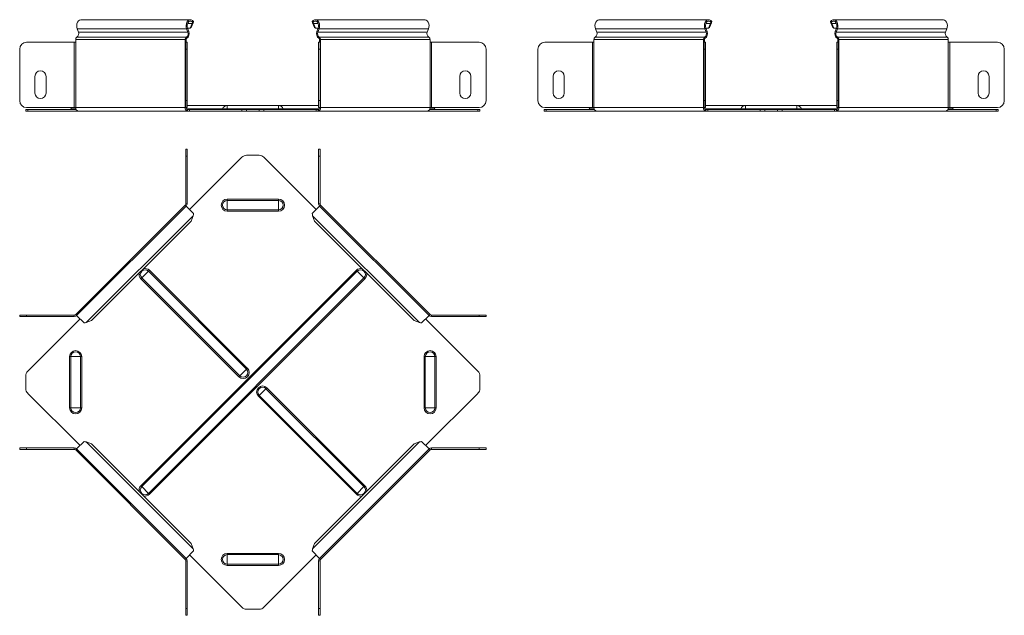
# Model space of a CAD drawing. Header units: millimetres. Extents: x -176 to 1544, y -7392 to 292.
# Tile 6 of 7: x -176 to 535, y -540 to -110. Entities that reach past the tile are written whole.
import ezdxf

# ---------------------------------------------------------------- set-up
doc = ezdxf.new("R2010")
doc.units = ezdxf.units.MM

msp = doc.modelspace()

# ---------------------------------------------------------------- linework, layer by layer
at = {"color": 7, "linetype": 'Continuous', "lineweight": 15}
for p, q in [((-52.81, -109.98), (-131.85, -109.98)), ((-51.55, -112.83), (-52.93, -116.09)), ((-50.93, -112.36), (-52.31, -115.62)), ((-51.55, -112.83), (-50.93, -112.36)), ((-50.63, -111.2), (-51.12, -111.93)), ((35.1, -111.2), (35.59, -111.93)), ((36.02, -112.83), (35.4, -112.36)), ((36.78, -115.62), (35.4, -112.36)), ((37.41, -116.09), (36.02, -112.83)), ((116.32, -109.98), (37.29, -109.98)), ((321.56, -109.98), (242.53, -109.98)), ((321.44, -116.09), (322.82, -112.83)), ((322.06, -115.62), (323.45, -112.36)), ((322.82, -112.83), (323.45, -112.36)), ((323.74, -111.2), (323.26, -111.93)), ((409.48, -111.2), (409.96, -111.93)), ((410.4, -112.83), (409.77, -112.36)), ((411.16, -115.62), (409.77, -112.36)), ((411.78, -116.09), (410.4, -112.83)), ((490.69, -109.98), (411.66, -109.98)), ((-134.65, -116.59), (-133.76, -118.98)), ((-54.72, -118.98), (-55.62, -116.59)), ((-52.93, -116.09), (-55.01, -116.09)), ((-54.1, -118.51), (-55, -116.12)), ((-52.31, -115.62), (-52.93, -116.09)), ((37.41, -116.09), (36.78, -115.62)), ((39.48, -116.09), (37.41, -116.09)), ((39.47, -116.12), (38.57, -118.51)), ((40.09, -116.59), (39.2, -118.98)), ((118.23, -118.98), (119.13, -116.59)), ((240.62, -118.98), (239.72, -116.59)), ((318.75, -116.59), (319.65, -118.98)), ((319.37, -116.09), (321.44, -116.09)), ((319.38, -116.12), (320.28, -118.51)), ((321.44, -116.09), (322.06, -115.62)), ((411.78, -116.09), (411.16, -115.62)), ((413.86, -116.09), (411.78, -116.09)), ((413.84, -116.12), (412.95, -118.51)), ((414.47, -116.59), (413.57, -118.98)), ((492.6, -118.98), (493.5, -116.59)), ((-171.18, -126.28), (-136.8, -126.28)), ((-136.8, -126.28), (-135.74, -126.28)), ((-135.74, -124.28), (-135.74, -126.28)), ((-56.7, -126.28), (-56.7, -124.28)), ((-56.7, -126.28), (-56.26, -126.28)), ((-56.26, -131.28), (-56.26, -126.28)), ((-56.26, -126.28), (-55.26, -126.28)), ((-56, -126.28), (-56, -124.28)), ((-55.26, -126.28), (-55.26, -131.28)), ((39.74, -126.28), (40.74, -126.28)), ((39.74, -131.28), (39.74, -126.28)), ((40.47, -124.28), (40.47, -126.28)), ((40.74, -126.28), (40.74, -131.28)), ((40.74, -126.28), (41.18, -126.28)), ((41.18, -124.28), (41.18, -126.28)), ((120.21, -126.28), (120.21, -124.28)), ((120.21, -126.28), (121.27, -126.28)), ((121.27, -126.28), (155.65, -126.28)), ((237.58, -126.28), (203.2, -126.28)), ((238.64, -126.28), (237.58, -126.28)), ((238.64, -126.28), (238.64, -124.28)), ((317.67, -124.28), (317.67, -126.28)), ((318.11, -126.28), (317.67, -126.28)), ((319.11, -126.28), (318.11, -126.28)), ((318.11, -126.28), (318.11, -131.28)), ((318.38, -124.28), (318.38, -126.28)), ((319.11, -131.28), (319.11, -126.28)), ((414.11, -126.28), (415.11, -126.28)), ((414.11, -131.28), (414.11, -126.28)), ((414.84, -124.28), (414.84, -126.28)), ((415.11, -126.28), (415.11, -131.28)), ((415.11, -126.28), (415.55, -126.28)), ((415.55, -124.28), (415.55, -126.28)), ((494.58, -126.28), (494.58, -124.28)), ((494.58, -126.28), (495.64, -126.28)), ((495.64, -126.28), (530.02, -126.28)), ((-176.18, -168.48), (-176.18, -131.28)), ((-56.26, -131.28), (-56.26, -168.48)), ((-55.26, -131.28), (-55.26, -168.48)), ((39.74, -168.48), (39.74, -131.28)), ((40.74, -168.48), (40.74, -131.28)), ((160.65, -131.28), (160.65, -168.48)), ((198.2, -131.28), (198.2, -168.48)), ((318.11, -168.48), (318.11, -131.28)), ((319.11, -168.48), (319.11, -131.28)), ((414.11, -168.48), (414.11, -131.28)), ((415.11, -168.48), (415.11, -131.28)), ((535.02, -131.28), (535.02, -168.48)), ((-165.17, -150.98), (-165.17, -162.98)), ((-157.17, -162.98), (-157.17, -150.98)), ((141.65, -150.98), (141.65, -162.98)), ((149.65, -162.98), (149.65, -150.98)), ((209.2, -162.98), (209.2, -150.98)), ((217.2, -150.98), (217.2, -162.98)), ((516.02, -150.98), (516.02, -162.98)), ((524.02, -162.98), (524.02, -150.98)), ((-56.26, -173.48), (-56.26, -168.48)), ((-55.26, -168.48), (-55.26, -173.48)), ((39.74, -173.48), (39.74, -168.48)), ((40.74, -168.48), (40.74, -173.48)), ((318.11, -168.48), (318.11, -173.48)), ((319.11, -173.48), (319.11, -168.48)), ((414.11, -173.48), (414.11, -168.48)), ((415.11, -168.48), (415.11, -173.48)), ((-171.76, -175.98), (-171.76, -174.98)), ((-171.76, -174.98), (-170.3, -174.98)), ((-170.3, -175.98), (-171.76, -175.98)), ((-136.8, -173.48), (-171.18, -173.48)), ((-170.3, -174.98), (-135.38, -174.98)), ((-170.3, -175.98), (-133.97, -175.98)), ((-138.73, -173.48), (-139.2, -174.33)), ((-135.74, -173.48), (-136.8, -173.48)), ((-133.97, -175.98), (-54.94, -175.98)), ((-56.26, -173.48), (-56.7, -173.48)), ((-55.26, -173.48), (-56.26, -173.48)), ((-26.26, -171.98), (-55.26, -171.98)), ((-54.94, -174.98), (-53.52, -174.98)), ((-54.94, -175.98), (-53.52, -175.98)), ((-53.52, -174.98), (-53.52, -175.98)), ((-53.52, -174.98), (-15.78, -174.98)), ((-53.52, -175.98), (-15.78, -175.98)), ((10.74, -171.98), (-26.26, -171.98)), ((-15.78, -174.98), (-12.24, -174.98)), ((-12.24, -175.98), (-15.78, -175.98)), ((-12.24, -174.98), (-3.29, -174.98)), ((-12.24, -175.98), (-3.29, -175.98)), ((-3.29, -174.98), (0.25, -174.98)), ((0.25, -175.98), (-3.29, -175.98)), ((0.25, -174.98), (37.99, -174.98)), ((0.25, -175.98), (37.99, -175.98)), ((39.74, -171.98), (10.74, -171.98)), ((37.99, -174.98), (37.99, -175.98)), ((37.99, -174.98), (39.41, -174.98)), ((37.99, -175.98), (39.41, -175.98)), ((39.41, -175.98), (118.44, -175.98)), ((40.74, -173.48), (39.74, -173.48)), ((41.18, -173.48), (40.74, -173.48)), ((118.44, -175.98), (154.77, -175.98)), ((119.85, -174.98), (154.77, -174.98)), ((121.27, -173.48), (120.21, -173.48)), ((155.65, -173.48), (121.27, -173.48)), ((123.2, -173.48), (123.67, -174.33)), ((154.77, -174.98), (156.24, -174.98)), ((156.24, -175.98), (154.77, -175.98)), ((156.24, -174.98), (156.24, -175.98)), ((202.61, -174.98), (202.61, -175.98)), ((204.08, -174.98), (202.61, -174.98)), ((202.61, -175.98), (204.08, -175.98)), ((203.2, -173.48), (237.58, -173.48)), ((238.99, -174.98), (204.08, -174.98)), ((240.41, -175.98), (204.08, -175.98)), ((235.65, -173.48), (235.18, -174.33)), ((237.58, -173.48), (238.64, -173.48)), ((319.44, -175.98), (240.41, -175.98)), ((317.67, -173.48), (318.11, -173.48)), ((318.11, -173.48), (319.11, -173.48)), ((348.11, -171.98), (319.11, -171.98)), ((320.85, -174.98), (319.44, -174.98)), ((320.85, -175.98), (319.44, -175.98)), ((320.85, -174.98), (320.85, -175.98)), ((358.6, -174.98), (320.85, -174.98)), ((358.6, -175.98), (320.85, -175.98)), ((385.11, -171.98), (348.11, -171.98)), ((362.13, -174.98), (358.6, -174.98)), ((358.6, -175.98), (362.13, -175.98)), ((362.13, -174.98), (371.09, -174.98)), ((362.13, -175.98), (371.09, -175.98)), ((371.09, -174.98), (374.62, -174.98)), ((374.62, -175.98), (371.09, -175.98)), ((374.62, -174.98), (412.37, -174.98)), ((374.62, -175.98), (412.37, -175.98)), ((414.11, -171.98), (385.11, -171.98)), ((412.37, -174.98), (412.37, -175.98)), ((412.37, -174.98), (413.78, -174.98)), ((412.37, -175.98), (413.78, -175.98)), ((413.78, -175.98), (492.81, -175.98)), ((415.11, -173.48), (414.11, -173.48)), ((415.55, -173.48), (415.11, -173.48)), ((492.81, -175.98), (529.15, -175.98)), ((494.23, -174.98), (529.15, -174.98)), ((495.64, -173.48), (494.58, -173.48)), ((530.02, -173.48), (495.64, -173.48)), ((497.57, -173.48), (498.04, -174.33)), ((529.15, -174.98), (530.61, -174.98)), ((530.61, -175.98), (529.15, -175.98)), ((530.61, -174.98), (530.61, -175.98)), ((-56.26, -203.55), (-56.26, -208.55)), ((-55.26, -203.55), (-56.26, -203.55)), ((-55.26, -208.55), (-55.26, -203.55)), ((40.74, -203.55), (39.74, -203.55)), ((39.74, -203.55), (39.74, -208.55)), ((40.74, -208.55), (40.74, -203.55)), ((-56.26, -242.92), (-56.26, -208.55)), ((-55.26, -242.92), (-55.26, -208.55)), ((-53.52, -247.17), (-15.78, -209.42)), ((-12.24, -207.96), (-3.29, -207.96)), ((0.25, -209.42), (37.99, -247.17)), ((39.74, -208.55), (39.74, -242.92)), ((40.74, -208.55), (40.74, -242.92)), ((-56.7, -243.99), (-135.74, -323.02)), ((-56, -244.69), (-135.03, -323.73)), ((-56, -244.69), (-56.7, -243.99)), ((-50.63, -250.06), (-56, -244.69)), ((40.47, -244.69), (35.1, -250.06)), ((41.18, -243.99), (40.26, -244.9)), ((119.5, -323.73), (40.47, -244.69)), ((120.21, -323.02), (41.18, -243.99)), ((-52.31, -255.45), (-124.27, -327.41)), ((-50.93, -251.6), (-52.31, -255.45)), ((36.78, -255.45), (35.4, -251.6)), ((108.74, -327.41), (36.78, -255.45)), ((-176.18, -323.46), (-176.18, -324.46)), ((-171.18, -323.46), (-176.18, -323.46)), ((-176.18, -324.46), (-171.18, -324.46)), ((-171.18, -323.46), (-136.8, -323.46)), ((-171.18, -324.46), (-136.8, -324.46)), ((-170.3, -363.95), (-132.55, -326.2)), ((-135.74, -323.02), (-135.03, -323.73)), ((-135.03, -323.73), (-129.66, -329.09)), ((114.14, -329.09), (119.5, -323.73)), ((117.03, -326.2), (154.77, -363.95)), ((119.5, -323.73), (120.21, -323.02)), ((121.27, -323.46), (155.65, -323.46)), ((121.27, -324.46), (155.65, -324.46)), ((160.65, -323.46), (155.65, -323.46)), ((155.65, -324.46), (160.65, -324.46)), ((160.65, -324.46), (160.65, -323.46)), ((-124.27, -327.41), (-128.12, -328.8)), ((112.59, -328.8), (108.74, -327.41)), ((-171.76, -367.48), (-171.76, -376.43)), ((156.24, -376.43), (156.24, -367.48)), ((-170.3, -379.97), (-132.55, -417.71)), ((117.03, -417.71), (154.77, -379.97)), ((-176.18, -420.46), (-176.18, -419.46)), ((-176.18, -419.46), (-171.18, -419.46)), ((-171.18, -419.46), (-136.8, -419.46)), ((-135.03, -420.19), (-129.66, -414.83)), ((-124.27, -416.5), (-128.12, -415.12)), ((-52.31, -488.47), (-124.27, -416.5)), ((108.74, -416.5), (36.78, -488.47)), ((112.59, -415.12), (108.74, -416.5)), ((114.14, -414.83), (119.5, -420.19)), ((121.27, -419.46), (155.65, -419.46)), ((155.65, -419.46), (160.65, -419.46)), ((160.65, -419.46), (160.65, -420.46)), ((-171.18, -420.46), (-176.18, -420.46)), ((-171.18, -420.46), (-136.8, -420.46)), ((-135.74, -420.9), (-135.03, -420.19)), ((-56.7, -499.93), (-135.74, -420.9)), ((-135.03, -420.19), (-56, -499.22)), ((40.47, -499.22), (119.5, -420.19)), ((120.21, -420.9), (41.18, -499.93)), ((119.5, -420.19), (120.21, -420.9)), ((121.27, -420.46), (155.65, -420.46)), ((160.65, -420.46), (155.65, -420.46)), ((-50.93, -492.31), (-52.31, -488.47)), ((36.78, -488.47), (35.4, -492.31)), ((-50.63, -493.86), (-56, -499.22)), ((-53.52, -496.75), (-15.78, -534.49)), ((0.25, -534.49), (37.99, -496.75)), ((40.47, -499.22), (35.1, -493.86)), ((-56, -499.22), (-56.7, -499.93)), ((-56.26, -500.99), (-56.26, -535.37)), ((-55.26, -500.99), (-55.26, -535.37)), ((39.74, -535.37), (39.74, -500.99)), ((41.18, -499.93), (40.26, -499.01)), ((40.74, -535.37), (40.74, -500.99)), ((-56.26, -540.37), (-56.26, -535.37)), ((-55.26, -540.37), (-56.26, -540.37)), ((-55.26, -535.37), (-55.26, -540.37)), ((-12.24, -535.96), (-3.29, -535.96)), ((39.74, -540.37), (39.74, -535.37)), ((40.74, -540.37), (39.74, -540.37)), ((40.74, -535.37), (40.74, -540.37))]:
    msp.add_line(p, q, dxfattribs=at)
at = {"color": 7, "linetype": 'Continuous', "lineweight": 0}
for p, q in [((-51.55, -112.83), (-55, -112.83)), ((39.47, -112.83), (36.02, -112.83)), ((319.38, -112.83), (322.82, -112.83)), ((413.84, -112.83), (410.4, -112.83)), ((-55.62, -116.59), (-134.65, -116.59)), ((-54.72, -118.98), (-133.76, -118.98)), ((-55.62, -116.59), (-55, -116.12)), ((-54.72, -118.98), (-54.1, -118.51)), ((39.2, -118.98), (38.57, -118.51)), ((118.23, -118.98), (39.2, -118.98)), ((40.09, -116.59), (39.47, -116.12)), ((119.13, -116.59), (40.09, -116.59)), ((239.72, -116.59), (318.75, -116.59)), ((240.62, -118.98), (319.65, -118.98)), ((318.75, -116.59), (319.38, -116.12)), ((319.65, -118.98), (320.28, -118.51)), ((413.57, -118.98), (412.95, -118.51)), ((492.6, -118.98), (413.57, -118.98)), ((414.47, -116.59), (413.84, -116.12)), ((493.5, -116.59), (414.47, -116.59)), ((-136.8, -126.28), (-136.8, -173.48)), ((-56.7, -124.28), (-135.74, -124.28)), ((-135.74, -173.48), (-135.74, -126.28)), ((-55.79, -122.55), (-134.82, -122.55)), ((-56.7, -124.28), (-56, -124.28)), ((-56.7, -173.48), (-56.7, -126.28)), ((-55.79, -122.55), (-55.59, -123.51)), ((40.26, -122.55), (40.06, -123.51)), ((119.29, -122.55), (40.26, -122.55)), ((41.18, -124.28), (40.47, -124.28)), ((120.21, -124.28), (41.18, -124.28)), ((41.18, -173.48), (41.18, -126.28)), ((120.21, -173.48), (120.21, -126.28)), ((121.27, -173.48), (121.27, -126.28)), ((237.58, -173.48), (237.58, -126.28)), ((238.64, -124.28), (317.67, -124.28)), ((238.64, -173.48), (238.64, -126.28)), ((239.55, -122.55), (318.59, -122.55)), ((317.67, -124.28), (318.38, -124.28)), ((317.67, -173.48), (317.67, -126.28)), ((318.59, -122.55), (318.79, -123.51)), ((414.63, -122.55), (414.44, -123.51)), ((493.67, -122.55), (414.63, -122.55)), ((415.55, -124.28), (414.84, -124.28)), ((494.58, -124.28), (415.55, -124.28)), ((415.55, -173.48), (415.55, -126.28)), ((494.58, -173.48), (494.58, -126.28)), ((495.64, -173.48), (495.64, -126.28)), ((-55.26, -131.28), (-56.26, -131.28)), ((40.74, -131.28), (39.74, -131.28)), ((318.11, -131.28), (319.11, -131.28)), ((415.11, -131.28), (414.11, -131.28)), ((-56.26, -168.48), (-55.26, -168.48)), ((39.74, -168.48), (40.74, -168.48)), ((319.11, -168.48), (318.11, -168.48)), ((414.11, -168.48), (415.11, -168.48)), ((-170.3, -174.98), (-170.3, -175.98)), ((-135.63, -174.33), (-139.2, -174.33)), ((-56.7, -173.48), (-135.74, -173.48)), ((-55.81, -174.33), (-29.7, -174.33)), ((-54.94, -174.98), (-54.94, -175.98)), ((-29.7, -174.33), (-26.26, -174.33)), ((-26.26, -171.98), (-26.26, -174.33)), ((10.74, -174.33), (-26.26, -174.33)), ((-26.26, -174.33), (-26.26, -174.98)), ((-15.78, -175.98), (-15.78, -174.98)), ((-12.24, -174.98), (-12.24, -175.98)), ((-3.29, -175.98), (-3.29, -174.98)), ((0.25, -174.98), (0.25, -175.98)), ((10.74, -171.98), (10.74, -174.33)), ((10.74, -174.33), (10.74, -174.98)), ((14.17, -174.33), (10.74, -174.33)), ((40.28, -174.33), (14.17, -174.33)), ((39.41, -174.98), (39.41, -175.98)), ((120.21, -173.48), (41.18, -173.48)), ((120.1, -174.33), (123.67, -174.33)), ((154.77, -175.98), (154.77, -174.98)), ((204.08, -175.98), (204.08, -174.98)), ((238.75, -174.33), (235.18, -174.33)), ((238.64, -173.48), (317.67, -173.48)), ((344.68, -174.33), (318.57, -174.33)), ((319.44, -174.98), (319.44, -175.98)), ((344.68, -174.33), (348.11, -174.33)), ((348.11, -171.98), (348.11, -174.33)), ((348.11, -174.33), (348.11, -174.98)), ((385.11, -174.33), (348.11, -174.33)), ((358.6, -174.98), (358.6, -175.98)), ((362.13, -175.98), (362.13, -174.98)), ((371.09, -175.98), (371.09, -174.98)), ((374.62, -174.98), (374.62, -175.98)), ((385.11, -171.98), (385.11, -174.33)), ((385.11, -174.33), (385.11, -174.98)), ((388.54, -174.33), (385.11, -174.33)), ((414.65, -174.33), (388.54, -174.33)), ((413.78, -174.98), (413.78, -175.98)), ((494.58, -173.48), (415.55, -173.48)), ((494.48, -174.33), (498.04, -174.33)), ((529.15, -175.98), (529.15, -174.98)), ((-56.26, -208.55), (-55.26, -208.55)), ((39.74, -208.55), (40.74, -208.55)), ((-26.26, -240.52), (-26.26, -239.59)), ((-26.26, -239.59), (10.74, -239.59)), ((-26.26, -247.39), (-26.26, -240.52)), ((-26.26, -240.52), (10.74, -240.52)), ((10.74, -240.52), (10.74, -239.59)), ((10.74, -247.39), (10.74, -240.52)), ((-56.26, -242.92), (-55.26, -242.92)), ((-26.26, -247.39), (10.74, -247.39)), ((-26.26, -248.32), (-26.26, -247.39)), ((-26.26, -248.32), (10.74, -248.32)), ((10.74, -248.32), (10.74, -247.39)), ((40.74, -242.92), (39.74, -242.92)), ((-50.93, -251.6), (-128.12, -328.8)), ((112.59, -328.8), (35.4, -251.6)), ((-88.7, -446.72), (67, -291.02)), ((-82.53, -291.02), (-83.19, -291.68)), ((-11.75, -361.8), (-82.53, -291.02)), ((67.66, -291.68), (67, -291.02)), ((-88.04, -296.53), (-88.7, -297.19)), ((-17.92, -367.98), (-88.7, -297.19)), ((-83.19, -291.68), (-88.04, -296.53)), ((-88.04, -447.38), (67.66, -291.68)), ((-17.26, -367.32), (-88.04, -296.53)), ((-12.41, -362.46), (-83.19, -291.68)), ((-83.18, -452.23), (72.51, -296.54)), ((-82.52, -452.89), (73.17, -297.2)), ((72.51, -296.54), (67.66, -291.68)), ((73.17, -297.2), (72.51, -296.54)), ((-171.18, -324.46), (-171.18, -323.46)), ((-136.8, -323.46), (-136.8, -324.46)), ((121.27, -323.46), (121.27, -324.46)), ((155.65, -323.46), (155.65, -324.46)), ((-139.2, -353.46), (-140.13, -353.46)), ((-140.13, -390.46), (-140.13, -353.46)), ((-132.33, -353.46), (-139.2, -353.46)), ((-139.2, -390.46), (-139.2, -353.46)), ((-132.33, -390.46), (-132.33, -353.46)), ((-131.4, -353.46), (-132.33, -353.46)), ((-131.4, -390.46), (-131.4, -353.46)), ((115.87, -353.46), (116.8, -353.46)), ((115.87, -353.46), (115.87, -390.46)), ((116.8, -353.46), (123.67, -353.46)), ((116.8, -353.46), (116.8, -390.46)), ((123.67, -353.46), (123.67, -390.46)), ((123.67, -353.46), (124.6, -353.46)), ((124.6, -353.46), (124.6, -390.46)), ((-12.41, -362.46), (-17.26, -367.32)), ((-11.75, -361.8), (-12.41, -362.46)), ((-17.26, -367.32), (-17.92, -367.98)), ((1.73, -376.6), (-3.12, -381.45)), ((2.39, -375.94), (1.73, -376.6)), ((72.51, -447.38), (1.73, -376.6)), ((73.17, -446.72), (2.39, -375.94)), ((-3.12, -381.45), (-3.78, -382.11)), ((67, -452.9), (-3.78, -382.11)), ((67.66, -452.24), (-3.12, -381.45)), ((-139.2, -390.46), (-140.13, -390.46)), ((-132.33, -390.46), (-139.2, -390.46)), ((-131.4, -390.46), (-132.33, -390.46)), ((115.87, -390.46), (116.8, -390.46)), ((116.8, -390.46), (123.67, -390.46)), ((123.67, -390.46), (124.6, -390.46)), ((-171.18, -419.46), (-171.18, -420.46)), ((-136.8, -420.46), (-136.8, -419.46)), ((-50.93, -492.31), (-128.12, -415.12)), ((112.59, -415.12), (35.4, -492.31)), ((121.27, -420.46), (121.27, -419.46)), ((155.65, -420.46), (155.65, -419.46)), ((-88.04, -447.38), (-88.7, -446.72)), ((-83.18, -452.23), (-88.04, -447.38)), ((72.51, -447.38), (67.66, -452.24)), ((73.17, -446.72), (72.51, -447.38)), ((-82.52, -452.89), (-83.18, -452.23)), ((67.66, -452.24), (67, -452.9)), ((10.74, -495.59), (-26.26, -495.59)), ((-26.26, -495.59), (-26.26, -496.52)), ((10.74, -496.52), (-26.26, -496.52)), ((-26.26, -496.52), (-26.26, -503.39)), ((10.74, -495.59), (10.74, -496.52)), ((10.74, -496.52), (10.74, -503.39)), ((-56.26, -500.99), (-55.26, -500.99)), ((10.74, -503.39), (-26.26, -503.39)), ((-26.26, -503.39), (-26.26, -504.32)), ((10.74, -504.32), (-26.26, -504.32)), ((10.74, -503.39), (10.74, -504.32)), ((40.74, -500.99), (39.74, -500.99)), ((-56.26, -535.37), (-55.26, -535.37)), ((39.74, -535.37), (40.74, -535.37))]:
    msp.add_line(p, q, dxfattribs=at)
at = {"color": 7, "linetype": 'Continuous', "lineweight": 15, "flags": 128}
for points in [[(-134.65, -116.59), (-134.96, -115.41), (-135.02, -114.15), (-134.83, -112.91), (-134.41, -111.8), (-133.78, -110.9), (-133, -110.28), (-132.13, -109.99), (-131.85, -109.98)], [(-50.63, -111.2), (-51.36, -110.47), (-52.21, -110.06), (-53.1, -109.99), (-53.97, -110.28), (-54.75, -110.9), (-55.37, -111.8), (-55.8, -112.91), (-55.99, -114.15), (-55.93, -115.41), (-55.62, -116.59)], [(-51.12, -111.93), (-51.75, -111.31), (-52.49, -111.01), (-53.26, -111.03), (-53.99, -111.4), (-54.6, -112.06), (-55.04, -112.96), (-55.27, -114), (-55.25, -115.09), (-55, -116.12)], [(40.09, -116.59), (40.4, -115.41), (40.46, -114.15), (40.27, -112.91), (39.84, -111.8), (39.22, -110.9), (38.44, -110.28), (37.57, -109.99), (36.68, -110.06), (35.83, -110.47), (35.1, -111.2)], [(39.47, -116.12), (39.72, -115.09), (39.74, -114), (39.52, -112.96), (39.08, -112.06), (38.46, -111.4), (37.74, -111.03), (36.97, -111.01), (36.23, -111.31), (35.59, -111.93)], [(116.32, -109.98), (116.6, -109.99), (117.47, -110.28), (118.25, -110.9), (118.88, -111.8), (119.3, -112.91), (119.49, -114.15), (119.43, -115.41), (119.13, -116.59)], [(242.53, -109.98), (242.24, -109.99), (241.37, -110.28), (240.6, -110.9), (239.97, -111.8), (239.54, -112.91), (239.35, -114.15), (239.41, -115.41), (239.72, -116.59)], [(318.75, -116.59), (318.45, -115.41), (318.39, -114.15), (318.58, -112.91), (319, -111.8), (319.63, -110.9), (320.41, -110.28), (321.28, -109.99), (322.17, -110.06), (323.01, -110.47), (323.74, -111.2)], [(319.38, -116.12), (319.12, -115.09), (319.11, -114), (319.33, -112.96), (319.77, -112.06), (320.38, -111.4), (321.11, -111.03), (321.88, -111.01), (322.62, -111.31), (323.26, -111.93)], [(414.47, -116.59), (414.77, -115.41), (414.83, -114.15), (414.64, -112.91), (414.22, -111.8), (413.59, -110.9), (412.81, -110.28), (411.94, -109.99), (411.05, -110.06), (410.21, -110.47), (409.48, -111.2)], [(413.84, -116.12), (414.1, -115.09), (414.11, -114), (413.89, -112.96), (413.45, -112.06), (412.84, -111.4), (412.11, -111.03), (411.34, -111.01), (410.6, -111.31), (409.96, -111.93)], [(490.69, -109.98), (490.98, -109.99), (491.85, -110.28), (492.63, -110.9), (493.25, -111.8), (493.68, -112.91), (493.87, -114.15), (493.81, -115.41), (493.5, -116.59)]]:
    msp.add_lwpolyline(points, dxfattribs=at)
at = {"color": 7, "linetype": 'Continuous', "lineweight": 15}
for centre, radius, start, end in [((-136.36, -120.15), 2.86, 302.66993, 24.19044), ((-57.33, -120.15), 2.86, 302.66993, 24.19044), ((-57.75, -120.14), 4, 302.66993, 24.19044), ((42.22, -120.14), 4, 155.80956, 237.33007), ((41.8, -120.15), 2.86, 155.80956, 237.33007), ((120.83, -120.15), 2.86, 155.80956, 237.33007), ((238.01, -120.15), 2.86, 302.66993, 24.19044), ((317.04, -120.15), 2.86, 302.66993, 24.19044), ((316.63, -120.14), 4, 302.66993, 24.19044), ((416.6, -120.14), 4, 155.80956, 237.33007), ((416.18, -120.15), 2.86, 155.80956, 237.33007), ((495.21, -120.15), 2.86, 155.80956, 237.33007), ((-171.18, -131.28), 5, 90, 180), ((-133.92, -124.14), 1.82, 119.65294, 184.49289), ((-54.89, -124.14), 1.82, 119.65294, 184.49289), ((-55.19, -124.22), 0.811, 119.65294, 184.49289), ((39.66, -124.22), 0.811, 355.50711, 60.34706), ((39.36, -124.14), 1.82, 355.50711, 60.34706), ((118.39, -124.14), 1.82, 355.50711, 60.34706), ((155.65, -131.28), 5, 0, 90), ((203.2, -131.28), 5, 90, 180), ((240.46, -124.14), 1.82, 119.65294, 184.49289), ((319.49, -124.14), 1.82, 119.65294, 184.49289), ((319.19, -124.22), 0.811, 119.65294, 184.49289), ((414.03, -124.22), 0.811, 355.50711, 60.34706), ((413.73, -124.14), 1.82, 355.50711, 60.34706), ((492.76, -124.14), 1.82, 355.50711, 60.34706), ((530.02, -131.28), 5, 0, 90), ((-161.17, -150.98), 4, 360, 180), ((145.65, -150.98), 4, 0, 180), ((213.2, -150.98), 4, 0, 180), ((520.02, -150.98), 4, 0, 180), ((-161.17, -162.98), 4, 180, 0), ((145.65, -162.98), 4, 180, 360), ((213.2, -162.98), 4, 180, 0), ((520.02, -162.98), 4, 180, 0), ((-171.18, -168.48), 5, 180, 270), ((155.65, -168.48), 5, 270, 0), ((203.2, -168.48), 5, 180, 270), ((530.02, -168.48), 5, 270, 0), ((-140.13, -173.98), 1, 270, 338.97733), ((-133.53, -173.79), 2.23, 171.95053, 258.57825), ((-54.49, -173.79), 2.23, 171.95053, 258.57825), ((-54.67, -173.66), 1.34, 171.95053, 258.57825), ((-30.63, -173.98), 1, 270, 338.97733), ((-26.26, -175.65), 3.68, 90, 158.97733), ((10.74, -175.65), 3.68, 21.02267, 90), ((15.1, -173.98), 1, 201.02267, 270), ((39.14, -173.66), 1.34, 281.42175, 8.04947), ((38.97, -173.79), 2.23, 281.42175, 8.04947), ((118, -173.79), 2.23, 281.42175, 8.04947), ((124.6, -173.98), 1, 201.02267, 270), ((234.24, -173.98), 1, 270, 338.97733), ((240.85, -173.79), 2.23, 171.95053, 258.57825), ((319.88, -173.79), 2.23, 171.95053, 258.57825), ((319.7, -173.66), 1.34, 171.95053, 258.57825), ((343.74, -173.98), 1, 270, 338.97733), ((348.11, -175.65), 3.68, 90, 158.97733), ((385.11, -175.65), 3.68, 21.02267, 90), ((389.48, -173.98), 1, 201.02267, 270), ((413.34, -173.79), 2.23, 281.42175, 8.04947), ((413.52, -173.66), 1.34, 281.42175, 8.04947), ((492.37, -173.79), 2.23, 281.42175, 8.04947), ((498.98, -173.98), 1, 201.02267, 270), ((-12.24, -212.96), 5, 90, 135), ((-3.29, -212.96), 5, 45, 90), ((-57.76, -242.92), 1.5, 315, 0), ((-57.76, -242.92), 2.5, 315, 0), ((42.24, -242.92), 2.5, 180, 225), ((42.24, -242.92), 1.5, 180, 225), ((-136.8, -321.96), 1.5, 270, 315), ((-136.8, -321.96), 2.5, 270, 315), ((121.27, -321.96), 2.5, 225, 270), ((121.27, -321.96), 1.5, 225, 270), ((-166.76, -367.48), 5, 135, 180), ((151.24, -367.48), 5, 0, 45), ((-166.76, -376.43), 5, 180, 225), ((151.24, -376.43), 5, 315, 0), ((-136.8, -421.96), 2.5, 45, 90), ((121.27, -421.96), 2.5, 90, 135), ((-136.8, -421.96), 1.5, 45, 90), ((121.27, -421.96), 1.5, 90, 135), ((-57.76, -500.99), 1.5, 360, 45), ((-57.76, -500.99), 2.5, 360, 45), ((42.24, -500.99), 2.5, 135, 180), ((42.24, -500.99), 1.5, 135, 180), ((-12.24, -530.96), 5, 225, 270), ((-3.29, -530.96), 5, 270, 315)]:
    msp.add_arc(centre, radius, start, end, dxfattribs=at)
at = {"color": 7, "linetype": 'Continuous', "lineweight": 0}
for centre, radius, start, end in [((-26.26, -243.96), 4.37, 90, 270), ((-26.26, -243.96), 3.43, 90, 270), ((10.74, -243.96), 4.37, 270, 90), ((10.74, -243.96), 3.43, 270, 90), ((-85.61, -294.11), 3.43, 45, 225), ((-85.61, -294.11), 4.37, 45, 105.10529), ((70.09, -294.11), 4.37, 74.82627, 135), ((70.09, -294.11), 3.43, 315, 135), ((-85.61, -294.11), 4.37, 164.89471, 225), ((70.09, -294.11), 4.37, 315, 15.17373), ((-135.76, -353.46), 4.37, 0, 180), ((-135.76, -353.46), 3.43, 0, 180), ((120.24, -353.46), 4.37, 0, 180), ((120.24, -353.46), 3.43, 0, 180), ((-14.83, -364.89), 4.37, 225, 45), ((-14.83, -364.89), 3.43, 225, 45), ((-0.69, -379.03), 4.37, 45, 225), ((-0.69, -379.03), 3.43, 45, 225), ((-135.76, -390.46), 4.37, 180, 0), ((-135.76, -390.46), 3.43, 180, 0), ((120.24, -390.46), 4.37, 180, 0), ((120.24, -390.46), 3.43, 180, 0), ((-85.61, -449.81), 4.37, 135, 195.17373), ((-85.61, -449.81), 3.43, 135, 315), ((70.09, -449.81), 3.43, 225, 45), ((70.09, -449.81), 4.37, 344.89471, 45), ((-85.61, -449.81), 4.37, 254.82627, 315), ((70.09, -449.81), 4.37, 225, 285.10529), ((-26.26, -499.96), 4.37, 90, 270), ((-26.26, -499.96), 3.43, 90, 270), ((10.74, -499.96), 4.37, 270, 90), ((10.74, -499.96), 3.43, 270, 90)]:
    msp.add_arc(centre, radius, start, end, dxfattribs=at)
at = {"color": 7, "linetype": 'Continuous', "lineweight": 15}
for points in [[(-51.55, -112.83), (-51.37, -112.49), (-51.23, -112.19), (-51.12, -111.93)], [(-50.93, -112.36), (-50.78, -111.93), (-50.69, -111.54), (-50.63, -111.2)], [(35.1, -111.2), (35.16, -111.54), (35.25, -111.93), (35.4, -112.36)], [(35.59, -111.93), (35.7, -112.19), (35.84, -112.49), (36.02, -112.83)], [(322.82, -112.83), (323.01, -112.49), (323.15, -112.19), (323.26, -111.93)], [(323.74, -111.2), (323.69, -111.54), (323.59, -111.93), (323.45, -112.36)], [(409.48, -111.2), (409.53, -111.54), (409.63, -111.93), (409.77, -112.36)], [(409.96, -111.93), (410.07, -112.19), (410.22, -112.49), (410.4, -112.83)], [(-50.93, -251.6), (-50.78, -251.13), (-50.69, -250.61), (-50.63, -250.06)], [(35.1, -250.06), (35.16, -250.61), (35.25, -251.13), (35.4, -251.6)], [(-129.66, -329.09), (-129.11, -329.03), (-128.59, -328.94), (-128.12, -328.8)], [(112.59, -328.8), (113.06, -328.94), (113.58, -329.03), (114.14, -329.09)], [(-129.66, -414.83), (-129.11, -414.88), (-128.59, -414.98), (-128.12, -415.12)], [(112.59, -415.12), (113.06, -414.98), (113.58, -414.88), (114.14, -414.83)], [(-50.93, -492.31), (-50.78, -492.78), (-50.69, -493.3), (-50.63, -493.86)], [(35.1, -493.86), (35.16, -493.3), (35.25, -492.78), (35.4, -492.31)]]:
    msp.add_open_spline(points, degree=3, dxfattribs=at)

doc.saveas('drawing.dxf')
